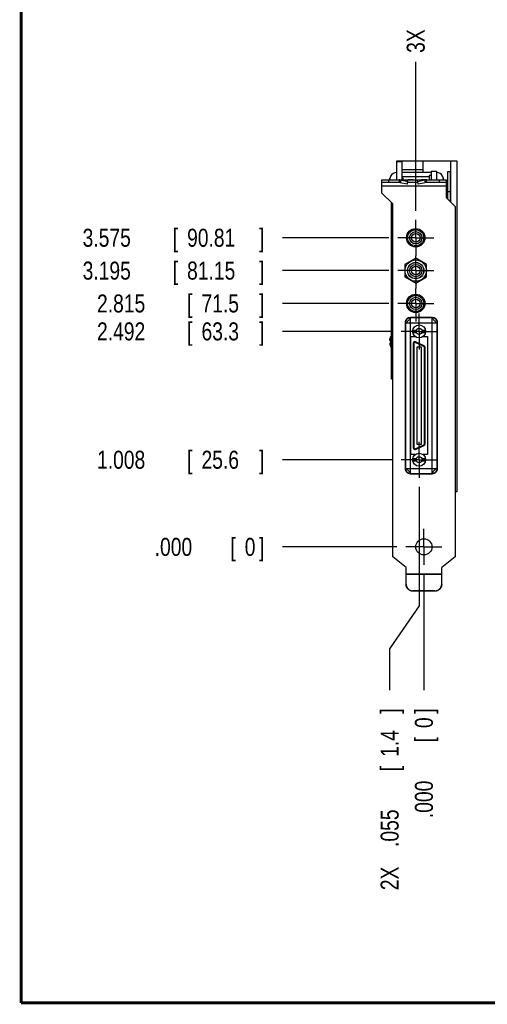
# Model space of a CAD drawing. Header units: inches. Extents: x 0.2 to 16.8, y 0.1 to 10.8.
# Tile 1 of 19: x 0.2 to 3.5, y 0.2 to 7.1. Entities that reach past the tile are written whole.
import ezdxf

# ---------------------------------------------------------------- set-up
doc = ezdxf.new("R2010")
doc.units = ezdxf.units.IN
doc.header["$LTSCALE"] = 0.935
doc.header["$MEASUREMENT"] = 0
doc.linetypes.add('CENTER', pattern=[0.6, 0.375, -0.075, 0.075, -0.075])
doc.layers.get('0').update_dxf_attribs({"linetype": 'CONTINUOUS'})
doc.layers.add('DEFAULT_1', color=7, linetype='CENTER')
doc.layers.add('DIMENSIONS', color=7, linetype='CONTINUOUS')
doc.styles.get("Standard").update_dxf_attribs({"font": 'txt', "width": 0.8})
doc.dimstyles.new('DIMSTYLE_2', dxfattribs={"dimtxt": 0.125, "dimasz": 0.18, "dimexe": 0.18, "dimexo": 0.0625, "dimgap": 0.09, "dimtad": 0, "dimtih": 1, "dimtoh": 1, "dimdec": 3, "dimlfac": 1.666667, "dimzin": 4, "dimdsep": 46, "dimtxsty": 'STANDARD', "dimblk": '_FILLED', "dimblk1": '_FILLED', "dimblk2": '_FILLED', "dimcen": 0.09, "dimadec": 0, "dimazin": 0, "dimtp": 0.01, "dimtm": 0.01, "dimtfac": 1, "dimtdec": 3, "dimtofl": 0, "dimtmove": 0, "dimatfit": 3, "dimldrblk": '_FILLED', "dimfxl": 1, "dimtolj": 1, "dimtzin": 4, "dimarcsym": 0})

# ---------------------------------------------------------------- blocks, each defined once
blk = doc.blocks.new('*D8')
at = {"layer": 'DIMENSIONS', "color": 2, "linetype": 'CONTINUOUS'}
blk.add_line((2.8245, 4.0272), (2.0642, 4.0272), dxfattribs=at)
at = {"layer": 'DIMENSIONS', "color": 2, "linetype": 'CONTINUOUS', "width": 0.8}
for s, p in [('[', (1.4017, 3.9647)), (']', (1.9017, 3.9647)), ('1.008', (0.7767, 3.9647)), ('25.6', (1.5017, 3.9647))]:
    blk.add_text(s, height=0.125, dxfattribs=at).set_placement(p)
blk = doc.blocks.new('_FILLED')
at = {"color": 0, "linetype": 'BYBLOCK'}
blk.add_solid([(0, 0), (-1, 0.174), (-1, -0.174)], dxfattribs=at)
blk = doc.blocks.new('*D9')
at = {"layer": 'DIMENSIONS', "color": 2, "linetype": 'CONTINUOUS'}
blk.add_line((2.8245, 4.9178), (2.0642, 4.9178), dxfattribs=at)
at = {"layer": 'DIMENSIONS', "color": 2, "linetype": 'CONTINUOUS', "width": 0.8}
for s, p in [('[', (1.4017, 4.8553)), (']', (1.9017, 4.8553)), ('2.492', (0.7767, 4.8553)), ('63.3', (1.5017, 4.8553))]:
    blk.add_text(s, height=0.125, dxfattribs=at).set_placement(p)
blk = doc.blocks.new('*D10')
at = {"layer": 'DIMENSIONS', "color": 2, "linetype": 'CONTINUOUS'}
blk.add_line((2.8009, 5.1115), (2.0642, 5.1115), dxfattribs=at)
at = {"layer": 'DIMENSIONS', "color": 2, "linetype": 'CONTINUOUS', "width": 0.8}
for s, p in [('2.815', (0.7767, 5.049)), ('[', (1.4017, 5.049)), ('71.5', (1.5017, 5.049)), (']', (1.9017, 5.049))]:
    blk.add_text(s, height=0.125, dxfattribs=at).set_placement(p)
blk = doc.blocks.new('*D11')
at = {"layer": 'DIMENSIONS', "color": 2, "linetype": 'CONTINUOUS'}
blk.add_line((2.8009, 5.3395), (2.0642, 5.3395), dxfattribs=at)
at = {"layer": 'DIMENSIONS', "color": 2, "linetype": 'CONTINUOUS', "width": 0.8}
for s, p in [('3.195', (0.6767, 5.277)), ('[', (1.3017, 5.277)), ('81.15', (1.4017, 5.277)), (']', (1.9017, 5.277))]:
    blk.add_text(s, height=0.125, dxfattribs=at).set_placement(p)
blk = doc.blocks.new('*D12')
at = {"layer": 'DIMENSIONS', "color": 2, "linetype": 'CONTINUOUS'}
blk.add_line((2.8009, 5.5675), (2.0642, 5.5675), dxfattribs=at)
at = {"layer": 'DIMENSIONS', "color": 2, "linetype": 'CONTINUOUS', "width": 0.8}
for s, p in [('3.575', (0.6767, 5.505)), ('[', (1.3017, 5.505)), ('90.81', (1.4017, 5.505)), (']', (1.9017, 5.505))]:
    blk.add_text(s, height=0.125, dxfattribs=at).set_placement(p)
blk = doc.blocks.new('*D13')
at = {"layer": 'DIMENSIONS', "color": 2, "linetype": 'CONTINUOUS'}
blk.add_line((2.8576, 3.4225), (2.0642, 3.4225), dxfattribs=at)
at = {"layer": 'DIMENSIONS', "color": 2, "linetype": 'CONTINUOUS', "width": 0.8}
for s, p in [('.000', (1.1767, 3.36)), ('[', (1.7017, 3.36)), ('0', (1.8017, 3.36)), (']', (1.9017, 3.36))]:
    blk.add_text(s, height=0.125, dxfattribs=at).set_placement(p)
blk = doc.blocks.new('*D14')
at = {"layer": 'DIMENSIONS', "color": 2, "linetype": 'CONTINUOUS'}
for p, q in [((3.012, 3.8397), (3.012, 3.0129)), ((3.012, 3.0129), (2.8072, 2.7143)), ((2.8072, 2.7143), (2.8072, 2.4278))]:
    blk.add_line(p, q, dxfattribs=at)
at = {"layer": 'DIMENSIONS', "color": 2, "linetype": 'CONTINUOUS', "width": 0.8}
for s, p in [(']', (2.8697, 2.2653)), ('1.4', (2.8697, 1.9653)), ('[', (2.8697, 1.8653)), ('.055', (2.8697, 1.3403)), ('2X ', (2.8697, 1.0403))]:
    blk.add_text(s, height=0.125, rotation=90, dxfattribs=at).set_placement(p)
blk = doc.blocks.new('*D15')
at = {"layer": 'DIMENSIONS', "color": 2, "linetype": 'CONTINUOUS'}
blk.add_line((2.9885, 5.7551), (2.9885, 6.7878), dxfattribs=at)
at = {"layer": 'DIMENSIONS', "color": 2, "linetype": 'CONTINUOUS', "width": 0.8}
for s, p in [(']', (3.051, 8.0753)), ('2.4', (3.051, 7.7753)), ('[', (3.051, 7.6753)), ('.094', (3.051, 7.1503)), ('3X ', (3.051, 6.8503))]:
    blk.add_text(s, height=0.125, rotation=90, dxfattribs=at).set_placement(p)
blk = doc.blocks.new('*D16')
at = {"layer": 'DIMENSIONS', "color": 2, "linetype": 'CONTINUOUS'}
blk.add_line((3.0451, 3.2349), (3.0451, 2.4278), dxfattribs=at)
at = {"layer": 'DIMENSIONS', "color": 2, "linetype": 'CONTINUOUS', "width": 0.8}
for s, p in [(']', (3.1076, 2.2653)), ('0', (3.1076, 2.1653)), ('[', (3.1076, 2.0653)), ('.000', (3.1076, 1.5403))]:
    blk.add_text(s, height=0.125, rotation=90, dxfattribs=at).set_placement(p)

msp = doc.modelspace()

# ---------------------------------------------------------------- linework, layer by layer
at = {"color": 7, "linetype": 'CONTINUOUS'}
for p, q in [((2.85672, 5.9683), (2.85672, 6.1003)), ((2.85672, 6.1003), (3.27312, 6.1003)), ((2.85672, 6.0967), (2.89392, 6.0967)), ((2.89392, 5.9683), (2.89392, 6.1003)), ((3.03732, 6.1003), (3.03732, 6.02307)), ((3.23112, 5.8147), (3.23112, 6.1003)), ((3.27312, 6.1003), (3.27312, 3.8053)), ((2.89392, 6.02307), (3.0947, 6.02307)), ((3.0947, 6.0295), (3.0947, 5.9683)), ((3.0947, 6.0295), (3.1325, 6.0295)), ((3.1325, 6.0295), (3.1325, 5.9683)), ((3.20899, 6.0247), (3.20899, 5.83682)), ((3.22699, 6.0247), (3.20899, 6.0247)), ((3.22699, 6.0247), (3.22699, 5.81882)), ((2.75172, 5.9683), (2.75172, 5.8795)), ((2.75172, 5.9683), (3.20172, 5.9683)), ((2.87456, 5.9503), (2.75172, 5.9503)), ((2.80886, 5.97053), (2.81401, 5.96988)), ((2.87456, 5.9683), (2.87456, 5.9503)), ((2.88532, 5.96697), (2.88128, 5.94958)), ((2.92911, 5.93858), (2.88128, 5.94958)), ((2.93314, 5.95597), (2.88532, 5.96697)), ((2.89392, 5.99238), (3.0827, 5.99238)), ((2.89392, 5.9836), (2.89992, 5.9836)), ((2.89392, 5.9698), (2.94612, 5.9698)), ((2.89992, 5.9836), (2.89992, 5.9698)), ((2.92911, 5.93858), (2.93314, 5.95597)), ((3.0036, 5.9503), (2.93183, 5.9503)), ((2.93314, 5.95597), (2.9344, 5.96697)), ((2.93555, 5.9692), (2.93555, 5.9683)), ((2.97095, 5.9692), (2.93555, 5.9692)), ((2.94612, 5.9698), (2.94612, 5.9692)), ((2.97095, 5.9692), (2.97095, 5.9683)), ((3.00229, 5.95597), (3.00103, 5.96697)), ((3.05011, 5.96697), (3.00229, 5.95597)), ((3.00632, 5.93858), (3.00229, 5.95597)), ((3.05415, 5.94958), (3.00632, 5.93858)), ((3.0293, 5.9683), (3.0293, 5.9692)), ((3.0647, 5.9692), (3.0293, 5.9692)), ((3.05011, 5.96697), (3.05415, 5.94958)), ((3.06087, 5.9683), (3.06087, 5.9503)), ((3.20172, 5.9503), (3.06087, 5.9503)), ((3.0647, 5.9683), (3.0647, 5.9692)), ((3.0827, 5.9992), (3.0827, 5.9683)), ((3.0947, 5.9992), (3.0827, 5.9992)), ((3.17521, 5.96988), (3.18036, 5.97053)), ((3.20172, 5.8441), (3.20172, 5.9683)), ((2.82852, 5.8027), (2.75172, 5.8795)), ((3.20899, 5.93619), (3.20172, 5.93619)), ((2.82128, 4.58628), (2.82128, 5.80993)), ((3.20172, 5.8441), (3.26172, 5.7841)), ((3.20899, 5.83721), (3.2086, 5.83721)), ((3.23112, 5.8489), (3.22699, 5.8489)), ((2.82852, 3.35296), (2.82852, 5.8027)), ((3.26172, 5.7841), (3.26172, 3.35296)), ((2.9885, 5.4261), (2.9135, 5.3828)), ((3.0635, 5.3828), (2.9885, 5.4261)), ((2.9135, 5.3828), (2.9135, 5.2962)), ((3.0635, 5.2962), (3.0635, 5.3828)), ((2.9135, 5.2962), (2.9885, 5.25289)), ((2.9885, 5.25289), (3.0635, 5.2962)), ((3.10392, 5.01438), (2.95092, 5.01438)), ((2.91626, 4.97972), (2.91626, 3.96512)), ((2.96767, 4.92536), (2.99245, 4.92536)), ((3.03161, 4.92536), (3.05638, 4.92536)), ((3.13857, 3.96512), (3.13857, 4.97972)), ((2.80886, 4.85453), (2.81401, 4.85388)), ((2.95452, 4.06255), (2.95452, 4.88215)), ((2.95452, 4.88215), (2.98453, 4.88215)), ((2.96786, 4.90916), (2.99287, 4.90916)), ((3.03118, 4.90916), (3.05619, 4.90916)), ((3.03952, 4.88215), (3.06972, 4.88215)), ((3.06972, 4.88215), (3.06972, 4.06255)), ((2.81401, 4.83752), (2.80886, 4.83687)), ((2.97069, 4.8351), (2.97069, 4.1099)), ((2.97541, 4.8351), (2.97541, 4.1099)), ((3.04455, 4.81398), (2.98549, 4.84152)), ((3.04654, 4.81826), (2.98749, 4.8458)), ((2.99549, 4.80911), (2.99549, 4.13588)), ((3.02856, 4.80911), (2.99549, 4.80911)), ((3.02856, 4.13588), (3.02856, 4.80911)), ((3.04864, 4.13744), (3.04864, 4.80756)), ((3.05336, 4.13744), (3.05336, 4.80756)), ((2.82852, 4.58628), (2.82128, 4.58628)), ((2.98549, 4.10348), (3.04455, 4.13101)), ((2.98749, 4.09919), (3.04654, 4.12673)), ((2.99549, 4.13588), (3.02856, 4.13588)), ((2.98415, 4.06255), (2.95452, 4.06255)), ((2.96767, 4.03481), (2.99245, 4.03481)), ((3.03161, 4.03481), (3.05638, 4.03481)), ((3.06972, 4.06255), (3.0399, 4.06255)), ((2.96786, 4.01861), (2.99287, 4.01861)), ((3.03118, 4.01861), (3.05619, 4.01861)), ((2.95092, 3.93047), (3.10392, 3.93047)), ((3.27312, 3.8053), (3.26172, 3.8053)), ((2.92152, 3.2803), (2.82852, 3.35296)), ((3.26172, 3.35296), (3.16872, 3.2803)), ((2.92152, 3.1631), (2.92152, 3.2803)), ((3.16872, 3.1631), (3.16872, 3.2803)), ((3.12072, 3.11685), (2.96952, 3.11685)), ((3.12072, 3.11528), (2.96952, 3.11528))]:
    msp.add_line(p, q, dxfattribs=at)
at = {"color": 9, "linetype": 'CONTINUOUS'}
for p, q in [((2.89392, 6.0403), (3.03732, 6.0403)), ((2.79972, 5.9683), (2.79972, 5.9503)), ((2.80969, 5.97042), (2.80969, 5.98182)), ((2.88532, 5.96697), (2.9344, 5.96697)), ((3.05011, 5.96697), (3.00103, 5.96697)), ((3.15372, 5.9503), (3.15372, 5.9683)), ((3.17953, 5.98182), (3.17953, 5.97042)), ((3.20172, 5.9263), (2.75172, 5.9263)), ((3.22699, 5.8867), (3.20899, 5.8867)), ((2.95092, 5.01347), (2.95092, 5.01438)), ((2.95273, 3.93216), (2.95273, 5.01268)), ((3.1021, 5.01268), (2.95273, 5.01268)), ((3.1021, 3.93216), (3.1021, 5.01268)), ((3.10392, 5.01347), (3.10392, 5.01438)), ((2.91716, 4.97972), (2.91626, 4.97972)), ((2.91795, 4.97791), (2.91795, 3.96693)), ((2.91795, 4.97791), (3.13688, 4.97791)), ((3.13688, 3.96693), (3.13688, 4.97791)), ((3.13767, 4.97972), (3.13857, 4.97972)), ((2.80969, 4.85442), (2.80969, 4.86582)), ((2.80969, 4.83697), (2.80969, 4.82558)), ((2.97541, 4.8351), (2.97069, 4.8351)), ((2.98549, 4.84152), (2.98749, 4.8458)), ((3.04455, 4.81398), (3.04654, 4.81826)), ((3.04864, 4.80756), (3.05336, 4.80756)), ((2.97541, 4.1099), (2.97069, 4.1099)), ((2.98549, 4.10348), (2.98749, 4.09919)), ((3.04455, 4.13101), (3.04654, 4.12673)), ((3.04864, 4.13744), (3.05336, 4.13744)), ((2.91716, 3.96512), (2.91626, 3.96512)), ((2.91795, 3.96693), (3.13688, 3.96693)), ((3.13767, 3.96512), (3.13857, 3.96512)), ((2.95092, 3.93137), (2.95092, 3.93047)), ((2.95273, 3.93216), (3.1021, 3.93216)), ((3.10392, 3.93137), (3.10392, 3.93047)), ((2.92152, 3.2359), (3.16872, 3.2359)), ((2.92152, 3.23407), (3.16872, 3.23407)), ((2.96952, 3.11685), (2.96952, 3.11528)), ((3.12072, 3.11685), (3.12072, 3.11528))]:
    msp.add_line(p, q, dxfattribs=at)
at = {"color": 7, "linetype": 'CONTINUOUS', "const_width": 0.02}
for points in [[(0.25, 10.75859), (0.25, 0.25859)], [(0.25, 0.25859), (16.75, 0.25859)]]:
    msp.add_lwpolyline(points, dxfattribs=at)
at = {"color": 7, "linetype": 'CONTINUOUS'}
for centre, radius in [((2.98872, 5.5675), 0.0639), ((2.9885, 5.5675), 0.0558), ((2.9885, 5.5675), 0.0429), ((2.9885, 5.5675), 0.03), ((2.9885, 5.3395), 0.0744), ((2.9885, 5.3395), 0.057), ((2.9885, 5.3395), 0.0558), ((2.9885, 5.3395), 0.0429), ((2.9885, 5.3395), 0.03), ((2.98872, 5.1115), 0.0639), ((2.9885, 5.1115), 0.0558), ((2.9885, 5.1115), 0.0429), ((2.9885, 5.1115), 0.03), ((3.01203, 4.91777), 0.045), ((3.01203, 4.91777), 0.021), ((3.01203, 4.02722), 0.045), ((3.01203, 4.02722), 0.021), ((3.04512, 3.4225), 0.0561)]:
    msp.add_circle(centre, radius, dxfattribs=at)
for centre, radius, start, end in [((2.85672, 5.97241), 0.04835, 90, 152.045035), ((3.1325, 5.97241), 0.04835, 27.954965, 90), ((2.95092, 4.97972), 0.03465, 90, 180), ((3.10392, 4.97972), 0.03465, 0, 90), ((2.85672, 4.85641), 0.04835, 137.132101, 152.045035), ((2.85672, 4.83499), 0.04835, 207.954965, 222.867899), ((2.9825, 4.8351), 0.01181, 65, 180), ((2.9825, 4.8351), 0.00709, 65, 180), ((3.04155, 4.80756), 0.00709, 0, 65), ((3.04155, 4.80756), 0.01181, 0, 65), ((2.9825, 4.1099), 0.01181, 180, 295), ((2.9825, 4.1099), 0.00709, 180, 295), ((3.04155, 4.13744), 0.00709, 295, 360), ((3.04155, 4.13744), 0.01181, 295, 360), ((2.95092, 3.96512), 0.03465, 180, 270), ((3.10392, 3.96512), 0.03465, 270, 360)]:
    msp.add_arc(centre, radius, start, end, dxfattribs=at)
for points, knots in [([(2.80886, 5.97752), (2.80884, 5.97733), (2.8088, 5.97696), (2.80874, 5.97641), (2.80869, 5.97586), (2.80864, 5.97531), (2.8086, 5.97476), (2.80856, 5.97421), (2.80853, 5.97366), (2.80851, 5.97329), (2.8085, 5.97311)], [0, 0, 0, 0, 0.1268143, 0.2525632, 0.3775432, 0.5020457, 0.6263492, 0.7506528, 0.8751428, 1, 1, 1, 1]), ([(2.8085, 5.97311), (2.80851, 5.973), (2.80853, 5.97279), (2.80856, 5.97246), (2.8086, 5.97214), (2.80864, 5.97182), (2.80869, 5.9715), (2.80874, 5.97118), (2.8088, 5.97085), (2.80884, 5.97064), (2.80886, 5.97053)], [0, 0, 0, 0, 0.123846, 0.2475871, 0.3714153, 0.4955299, 0.6201436, 0.7455511, 0.8720634, 1, 1, 1, 1]), ([(2.80969, 5.98182), (2.80962, 5.98149), (2.80948, 5.98085), (2.8093, 5.97993), (2.80914, 5.97908), (2.80899, 5.97828), (2.8089, 5.97777), (2.80886, 5.97752)], [0, 0, 0, 0, 0.2307142, 0.4439327, 0.6417951, 0.8264373, 1, 1, 1, 1]), ([(2.81401, 5.99405), (2.81379, 5.99362), (2.81336, 5.99274), (2.81275, 5.9914), (2.81219, 5.99003), (2.81166, 5.98866), (2.8112, 5.98733), (2.81079, 5.98607), (2.81045, 5.98489), (2.81015, 5.9838), (2.8099, 5.98278), (2.80976, 5.98213), (2.80969, 5.98182)], [0, 0, 0, 0, 0.1114941, 0.2255207, 0.3400401, 0.4530352, 0.5623466, 0.665226, 0.7594914, 0.8458192, 0.9255437, 1, 1, 1, 1]), ([(2.81401, 5.99405), (2.81401, 5.99414), (2.81401, 5.99429), (2.81401, 5.99451), (2.81401, 5.99469), (2.81401, 5.99483), (2.81401, 5.99495), (2.81401, 5.99501), (2.81401, 5.99507), (2.81401, 5.99507)], [0, 0, 0, 0, 0.2490421, 0.4630213, 0.6416821, 0.7848598, 0.8923662, 0.9641128, 1, 1, 1, 1]), ([(2.81401, 5.96988), (2.81401, 5.96954), (2.81401, 5.96901), (2.81401, 5.96849), (2.81401, 5.9683)], [0, 0, 0, 0, 0.6365664, 1, 1, 1, 1]), ([(2.88532, 5.96697), (2.88488, 5.96708), (2.884, 5.96729), (2.88266, 5.96755), (2.88132, 5.96778), (2.87998, 5.96797), (2.87863, 5.96812), (2.87727, 5.96822), (2.87592, 5.96828), (2.87501, 5.9683), (2.87456, 5.9683)], [0, 0, 0, 0, 0.1251469, 0.2502542, 0.3752795, 0.500284, 0.6252525, 0.7501701, 0.8750994, 1, 1, 1, 1]), ([(2.88128, 5.94958), (2.88097, 5.94965), (2.88034, 5.94978), (2.87938, 5.94994), (2.87842, 5.95007), (2.87746, 5.95017), (2.87649, 5.95024), (2.87553, 5.95029), (2.87488, 5.9503), (2.87456, 5.9503)], [0, 0, 0, 0, 0.1427313, 0.2855318, 0.4283593, 0.5712481, 0.7141403, 0.857071, 1, 1, 1, 1]), ([(2.9344, 5.96697), (2.93428, 5.96709), (2.93405, 5.96732), (2.93368, 5.96762), (2.9333, 5.96787), (2.93291, 5.96806), (2.93251, 5.9682), (2.93212, 5.96828), (2.93185, 5.9683), (2.93172, 5.9683)], [0, 0, 0, 0, 0.1634446, 0.3179887, 0.4646446, 0.6046686, 0.7394577, 0.8706531, 1, 1, 1, 1]), ([(3.00103, 5.96697), (3.00115, 5.96709), (3.00138, 5.96732), (3.00175, 5.96762), (3.00213, 5.96787), (3.00252, 5.96806), (3.00292, 5.9682), (3.00332, 5.96828), (3.00358, 5.9683), (3.00372, 5.9683)], [0, 0, 0, 0, 0.1634446, 0.3179887, 0.4646446, 0.6046686, 0.7394577, 0.8706531, 1, 1, 1, 1]), ([(3.06087, 5.9683), (3.06042, 5.9683), (3.05952, 5.96828), (3.05816, 5.96822), (3.0568, 5.96812), (3.05545, 5.96797), (3.05411, 5.96778), (3.05277, 5.96755), (3.05143, 5.96729), (3.05055, 5.96708), (3.05011, 5.96697)], [0, 0, 0, 0, 0.1249006, 0.2498299, 0.3747475, 0.499716, 0.6247205, 0.7497458, 0.8748531, 1, 1, 1, 1]), ([(3.06087, 5.9503), (3.06055, 5.9503), (3.0599, 5.95029), (3.05894, 5.95024), (3.05797, 5.95017), (3.05701, 5.95007), (3.05605, 5.94994), (3.05509, 5.94978), (3.05446, 5.94965), (3.05415, 5.94958)], [0, 0, 0, 0, 0.142929, 0.2858597, 0.4287519, 0.5716407, 0.7144682, 0.8572687, 1, 1, 1, 1]), ([(3.17521, 5.99405), (3.17521, 5.99414), (3.17521, 5.99429), (3.17521, 5.99451), (3.17521, 5.99469), (3.17521, 5.99483), (3.17521, 5.99495), (3.17521, 5.99501), (3.17521, 5.99507), (3.17521, 5.99507)], [0, 0, 0, 0, 0.2490421, 0.4630213, 0.6416821, 0.7848598, 0.8923662, 0.9641128, 1, 1, 1, 1]), ([(3.17953, 5.98182), (3.17946, 5.98213), (3.17932, 5.98277), (3.17907, 5.98376), (3.17879, 5.98483), (3.17845, 5.98598), (3.17806, 5.98723), (3.1776, 5.98855), (3.17707, 5.98993), (3.17649, 5.99133), (3.17587, 5.99271), (3.17543, 5.99361), (3.17521, 5.99405)], [0, 0, 0, 0, 0.0736319, 0.1516469, 0.2357449, 0.3276268, 0.4285064, 0.5371927, 0.6515605, 0.7687878, 0.885925, 1, 1, 1, 1]), ([(3.17521, 5.9683), (3.17521, 5.96849), (3.17521, 5.96901), (3.17521, 5.96954), (3.17521, 5.96988)], [0, 0, 0, 0, 0.3634336, 1, 1, 1, 1]), ([(3.18036, 5.97752), (3.18031, 5.97777), (3.18022, 5.97829), (3.18008, 5.97909), (3.17992, 5.97994), (3.17973, 5.98086), (3.1796, 5.98149), (3.17953, 5.98182)], [0, 0, 0, 0, 0.1743847, 0.3595031, 0.5574304, 0.7702379, 1, 1, 1, 1]), ([(3.18072, 5.97311), (3.18071, 5.97329), (3.18069, 5.97366), (3.18066, 5.97421), (3.18062, 5.97476), (3.18057, 5.97531), (3.18053, 5.97586), (3.18047, 5.97641), (3.18042, 5.97696), (3.18038, 5.97733), (3.18036, 5.97752)], [0, 0, 0, 0, 0.1248603, 0.2493525, 0.3736574, 0.4979619, 0.6224644, 0.747443, 0.8731893, 1, 1, 1, 1]), ([(3.18036, 5.97053), (3.18038, 5.97064), (3.18042, 5.97085), (3.18047, 5.97118), (3.18053, 5.9715), (3.18057, 5.97182), (3.18062, 5.97214), (3.18066, 5.97246), (3.18069, 5.97279), (3.18071, 5.973), (3.18072, 5.97311)], [0, 0, 0, 0, 0.1279403, 0.2544551, 0.3798639, 0.5044777, 0.6285914, 0.7524182, 0.8761571, 1, 1, 1, 1]), ([(2.80886, 4.86152), (2.80884, 4.86133), (2.8088, 4.86096), (2.80874, 4.86041), (2.80869, 4.85986), (2.80864, 4.85931), (2.8086, 4.85876), (2.80856, 4.85821), (2.80853, 4.85766), (2.80851, 4.85729), (2.8085, 4.85711)], [0, 0, 0, 0, 0.1268143, 0.2525632, 0.3775432, 0.5020457, 0.6263492, 0.7506528, 0.8751428, 1, 1, 1, 1]), ([(2.8085, 4.85711), (2.80851, 4.857), (2.80853, 4.85679), (2.80856, 4.85646), (2.8086, 4.85614), (2.80864, 4.85582), (2.80869, 4.8555), (2.80874, 4.85518), (2.8088, 4.85485), (2.80884, 4.85464), (2.80886, 4.85453)], [0, 0, 0, 0, 0.123846, 0.2475871, 0.3714153, 0.4955299, 0.6201436, 0.7455511, 0.8720634, 1, 1, 1, 1]), ([(2.80969, 4.86582), (2.80962, 4.86549), (2.80948, 4.86485), (2.8093, 4.86393), (2.80914, 4.86308), (2.80899, 4.86228), (2.8089, 4.86177), (2.80886, 4.86152)], [0, 0, 0, 0, 0.2307142, 0.4439327, 0.6417951, 0.8264373, 1, 1, 1, 1]), ([(2.81401, 4.87805), (2.81379, 4.87762), (2.81336, 4.87674), (2.81275, 4.8754), (2.81219, 4.87403), (2.81166, 4.87266), (2.8112, 4.87133), (2.81079, 4.87007), (2.81045, 4.86889), (2.81015, 4.8678), (2.8099, 4.86678), (2.80976, 4.86613), (2.80969, 4.86582)], [0, 0, 0, 0, 0.1114941, 0.2255207, 0.3400401, 0.4530352, 0.5623466, 0.665226, 0.7594914, 0.8458192, 0.9255437, 1, 1, 1, 1]), ([(2.81401, 4.87805), (2.81401, 4.87814), (2.81401, 4.87829), (2.81401, 4.87851), (2.81401, 4.87869), (2.81401, 4.87883), (2.81401, 4.87895), (2.81401, 4.87901), (2.81401, 4.87907), (2.81401, 4.87907)], [0, 0, 0, 0, 0.2490421, 0.4630213, 0.6416821, 0.7848598, 0.8923662, 0.9641128, 1, 1, 1, 1]), ([(2.81401, 4.85388), (2.81401, 4.85354), (2.81401, 4.85287), (2.81401, 4.85186), (2.81401, 4.85084), (2.81401, 4.84982), (2.81401, 4.84879), (2.81401, 4.84776), (2.81401, 4.84673), (2.81401, 4.84604), (2.81401, 4.8457)], [0, 0, 0, 0, 0.1228926, 0.2466261, 0.3710818, 0.4961404, 0.621682, 0.7475863, 0.8737326, 1, 1, 1, 1]), ([(2.80886, 4.83687), (2.80884, 4.83676), (2.8088, 4.83654), (2.80874, 4.83622), (2.80869, 4.83589), (2.80864, 4.83557), (2.8086, 4.83525), (2.80856, 4.83493), (2.80853, 4.83461), (2.80851, 4.83439), (2.8085, 4.83429)], [0, 0, 0, 0, 0.1279403, 0.2544552, 0.3798641, 0.5044778, 0.6285915, 0.7524183, 0.8761571, 1, 1, 1, 1]), ([(2.8085, 4.83429), (2.80851, 4.8341), (2.80853, 4.83374), (2.80856, 4.83319), (2.8086, 4.83264), (2.80864, 4.83209), (2.80869, 4.83154), (2.80874, 4.83099), (2.8088, 4.83043), (2.80884, 4.83006), (2.80886, 4.82988)], [0, 0, 0, 0, 0.1248599, 0.2493519, 0.3736568, 0.4979611, 0.6224635, 0.7474423, 0.8731889, 1, 1, 1, 1]), ([(2.80886, 4.82988), (2.8089, 4.82963), (2.80899, 4.82911), (2.80914, 4.82831), (2.8093, 4.82745), (2.80948, 4.82654), (2.80962, 4.82591), (2.80969, 4.82558)], [0, 0, 0, 0, 0.1743847, 0.3595031, 0.5574304, 0.7702379, 1, 1, 1, 1]), ([(2.80969, 4.82558), (2.80976, 4.82527), (2.8099, 4.82463), (2.81015, 4.82363), (2.81043, 4.82257), (2.81077, 4.82141), (2.81116, 4.82017), (2.81162, 4.81884), (2.81215, 4.81746), (2.81273, 4.81606), (2.81335, 4.81469), (2.81379, 4.81378), (2.81401, 4.81334)], [0, 0, 0, 0, 0.0736319, 0.1516469, 0.2357449, 0.3276268, 0.4285064, 0.5371927, 0.6515605, 0.7687878, 0.885925, 1, 1, 1, 1]), ([(2.81401, 4.8457), (2.81401, 4.84535), (2.81401, 4.84466), (2.81401, 4.84363), (2.81401, 4.8426), (2.81401, 4.84158), (2.81401, 4.84055), (2.81401, 4.83954), (2.81401, 4.83853), (2.81401, 4.83785), (2.81401, 4.83752)], [0, 0, 0, 0, 0.1262674, 0.2524137, 0.378318, 0.5038596, 0.6289182, 0.7533739, 0.8771074, 1, 1, 1, 1]), ([(2.81401, 4.81334), (2.81401, 4.81326), (2.81401, 4.8131), (2.81401, 4.81289), (2.81401, 4.8127), (2.81401, 4.81256), (2.81401, 4.81244), (2.81401, 4.81239), (2.81401, 4.81233), (2.81401, 4.81233)], [0, 0, 0, 0, 0.2490421, 0.4630213, 0.6416821, 0.7848598, 0.8923662, 0.9641128, 1, 1, 1, 1]), ([(2.92152, 3.16466), (2.92152, 3.16416), (2.92153, 3.16316), (2.9216, 3.16166), (2.92172, 3.16016), (2.92189, 3.15867), (2.9221, 3.15718), (2.92236, 3.1557), (2.92266, 3.15423), (2.92302, 3.15277), (2.92341, 3.15132), (2.92386, 3.14989), (2.92435, 3.14846), (2.92488, 3.14706), (2.92546, 3.14567), (2.92608, 3.1443), (2.92674, 3.14295), (2.92745, 3.14162), (2.92819, 3.14032), (2.92898, 3.13904), (2.92981, 3.13778), (2.93068, 3.13655), (2.93158, 3.13535), (2.93252, 3.13418), (2.9335, 3.13304), (2.93452, 3.13193), (2.93557, 3.13085), (2.93665, 3.1298), (2.93777, 3.12879), (2.93891, 3.12781), (2.94009, 3.12688), (2.9413, 3.12597), (2.94253, 3.12511), (2.94379, 3.12428), (2.94508, 3.1235), (2.94639, 3.12276), (2.94772, 3.12205), (2.94907, 3.12139), (2.95045, 3.12077), (2.95184, 3.1202), (2.95325, 3.11967), (2.95468, 3.11918), (2.95612, 3.11874), (2.95758, 3.11834), (2.95904, 3.11799), (2.96052, 3.11769), (2.96201, 3.11743), (2.9635, 3.11722), (2.965, 3.11705), (2.9665, 3.11693), (2.96801, 3.11686), (2.96901, 3.11685), (2.96952, 3.11685)], [0, 0, 0, 0, 0.0199607, 0.0399253, 0.0598848, 0.0798483, 0.0998137, 0.1197744, 0.1397413, 0.1597082, 0.1796725, 0.1996437, 0.2196133, 0.2395829, 0.259559, 0.279532, 0.2995083, 0.3194897, 0.3394674, 0.359451, 0.3794377, 0.3994214, 0.4194129, 0.4394052, 0.4593965, 0.4793955, 0.4993931, 0.5193931, 0.5393993, 0.5594025, 0.5794115, 0.5994242, 0.6194338, 0.6394508, 0.659469, 0.6794855, 0.6995097, 0.7195328, 0.7395562, 0.7595862, 0.779613, 0.7996428, 0.8196772, 0.8397071, 0.8597419, 0.8797788, 0.8998113, 0.9198499, 0.9398877, 0.9599226, 0.9799631, 1, 1, 1, 1]), ([(2.96952, 3.11528), (2.96901, 3.11528), (2.96801, 3.11529), (2.9665, 3.11536), (2.965, 3.11548), (2.9635, 3.11565), (2.96201, 3.11586), (2.96052, 3.11612), (2.95904, 3.11642), (2.95758, 3.11677), (2.95612, 3.11717), (2.95468, 3.11761), (2.95325, 3.1181), (2.95184, 3.11863), (2.95045, 3.1192), (2.94907, 3.11982), (2.94772, 3.12048), (2.94639, 3.12119), (2.94508, 3.12193), (2.94379, 3.12272), (2.94253, 3.12354), (2.9413, 3.1244), (2.94009, 3.12531), (2.93891, 3.12625), (2.93777, 3.12722), (2.93665, 3.12823), (2.93557, 3.12928), (2.93452, 3.13036), (2.9335, 3.13147), (2.93252, 3.13261), (2.93158, 3.13378), (2.93068, 3.13498), (2.92981, 3.13621), (2.92898, 3.13747), (2.92819, 3.13875), (2.92745, 3.14006), (2.92674, 3.14138), (2.92608, 3.14273), (2.92546, 3.1441), (2.92488, 3.14549), (2.92435, 3.1469), (2.92386, 3.14832), (2.92341, 3.14975), (2.92302, 3.1512), (2.92266, 3.15266), (2.92236, 3.15413), (2.9221, 3.15561), (2.92189, 3.1571), (2.92172, 3.1586), (2.9216, 3.16009), (2.92153, 3.16159), (2.92152, 3.1626), (2.92152, 3.1631)], [0, 0, 0, 0, 0.0200369, 0.0400774, 0.0601123, 0.0801501, 0.1001887, 0.1202212, 0.1402581, 0.1602929, 0.1803228, 0.2003572, 0.220387, 0.2404138, 0.2604438, 0.2804672, 0.3004903, 0.3205145, 0.340531, 0.3605492, 0.3805662, 0.4005758, 0.4205885, 0.4405975, 0.4606007, 0.4806069, 0.5006069, 0.5206045, 0.5406035, 0.5605948, 0.5805871, 0.6005786, 0.6205623, 0.640549, 0.6605326, 0.6805103, 0.7004917, 0.720468, 0.740441, 0.7604171, 0.7803867, 0.8003563, 0.8203275, 0.8402918, 0.8602587, 0.8802256, 0.9001863, 0.9201517, 0.9401152, 0.9600747, 0.9800393, 1, 1, 1, 1]), ([(3.16872, 3.1631), (3.16872, 3.1626), (3.1687, 3.16159), (3.16863, 3.16009), (3.16851, 3.1586), (3.16834, 3.1571), (3.16813, 3.15561), (3.16787, 3.15413), (3.16757, 3.15266), (3.16721, 3.1512), (3.16682, 3.14975), (3.16637, 3.14832), (3.16589, 3.1469), (3.16535, 3.14549), (3.16477, 3.1441), (3.16415, 3.14273), (3.16349, 3.14138), (3.16278, 3.14006), (3.16204, 3.13875), (3.16125, 3.13747), (3.16042, 3.13621), (3.15955, 3.13498), (3.15865, 3.13378), (3.15771, 3.13261), (3.15673, 3.13147), (3.15571, 3.13036), (3.15466, 3.12928), (3.15358, 3.12823), (3.15246, 3.12722), (3.15132, 3.12625), (3.15014, 3.12531), (3.14893, 3.1244), (3.1477, 3.12354), (3.14644, 3.12272), (3.14515, 3.12193), (3.14384, 3.12119), (3.14251, 3.12048), (3.14116, 3.11982), (3.13978, 3.1192), (3.13839, 3.11863), (3.13698, 3.1181), (3.13555, 3.11761), (3.13411, 3.11717), (3.13265, 3.11677), (3.13119, 3.11642), (3.12971, 3.11612), (3.12823, 3.11586), (3.12673, 3.11565), (3.12523, 3.11548), (3.12373, 3.11536), (3.12222, 3.11529), (3.12122, 3.11528), (3.12072, 3.11528)], [0, 0, 0, 0, 0.0199607, 0.0399253, 0.0598848, 0.0798483, 0.0998137, 0.1197744, 0.1397413, 0.1597082, 0.1796725, 0.1996437, 0.2196133, 0.2395829, 0.259559, 0.279532, 0.2995083, 0.3194897, 0.3394674, 0.359451, 0.3794377, 0.3994214, 0.4194129, 0.4394052, 0.4593965, 0.4793955, 0.4993931, 0.5193931, 0.5393993, 0.5594025, 0.5794115, 0.5994242, 0.6194338, 0.6394508, 0.659469, 0.6794855, 0.6995097, 0.7195328, 0.7395562, 0.7595862, 0.779613, 0.7996428, 0.8196772, 0.8397071, 0.8597419, 0.8797788, 0.8998113, 0.9198499, 0.9398877, 0.9599226, 0.9799631, 1, 1, 1, 1]), ([(3.12072, 3.11685), (3.12122, 3.11685), (3.12222, 3.11686), (3.12373, 3.11693), (3.12523, 3.11705), (3.12673, 3.11722), (3.12823, 3.11743), (3.12971, 3.11769), (3.13119, 3.11799), (3.13265, 3.11834), (3.13411, 3.11874), (3.13555, 3.11918), (3.13698, 3.11967), (3.13839, 3.1202), (3.13978, 3.12077), (3.14116, 3.12139), (3.14251, 3.12205), (3.14384, 3.12276), (3.14515, 3.1235), (3.14644, 3.12428), (3.1477, 3.12511), (3.14893, 3.12597), (3.15014, 3.12688), (3.15132, 3.12781), (3.15246, 3.12879), (3.15358, 3.1298), (3.15466, 3.13085), (3.15571, 3.13193), (3.15673, 3.13304), (3.15771, 3.13418), (3.15865, 3.13535), (3.15955, 3.13655), (3.16042, 3.13778), (3.16125, 3.13904), (3.16204, 3.14032), (3.16278, 3.14162), (3.16349, 3.14295), (3.16415, 3.1443), (3.16477, 3.14567), (3.16535, 3.14706), (3.16589, 3.14846), (3.16637, 3.14989), (3.16682, 3.15132), (3.16721, 3.15277), (3.16757, 3.15423), (3.16787, 3.1557), (3.16813, 3.15718), (3.16834, 3.15867), (3.16851, 3.16016), (3.16863, 3.16164), (3.16867, 3.16262), (3.16869, 3.1631)], [0, 0, 0, 0, 0.0204632, 0.0409301, 0.0613913, 0.0818555, 0.1023205, 0.1227792, 0.1432424, 0.1637035, 0.1841596, 0.2046202, 0.2250762, 0.2455291, 0.2659853, 0.2864347, 0.3068839, 0.3273342, 0.3477766, 0.3682207, 0.3886636, 0.4090989, 0.4295374, 0.4499721, 0.470401, 0.4908328, 0.5112584, 0.5316815, 0.552106, 0.5725227, 0.5929404, 0.6133572, 0.6337661, 0.6541781, 0.6745868, 0.6949896, 0.7153962, 0.7357976, 0.7561955, 0.7765966, 0.7969911, 0.8173856, 0.8377818, 0.8581709, 0.8785626, 0.8989543, 0.9193397, 0.93973, 0.9601181, 0.9805024, 1, 1, 1, 1])]:
    msp.add_open_spline(points, degree=3, knots=knots, dxfattribs=at)
at = {"color": 9, "linetype": 'CONTINUOUS'}
for points, knots in [([(2.91716, 4.97972), (2.91716, 4.9801), (2.91718, 4.98087), (2.91723, 4.98201), (2.91733, 4.98315), (2.91747, 4.9843), (2.91764, 4.98543), (2.91786, 4.98657), (2.91811, 4.98769), (2.9184, 4.98881), (2.91873, 4.98991), (2.9191, 4.99101), (2.9195, 4.99209), (2.91994, 4.99315), (2.92042, 4.9942), (2.92093, 4.99524), (2.92148, 4.99625), (2.92207, 4.99725), (2.92268, 4.99823), (2.92333, 4.99918), (2.92401, 5.00011), (2.92472, 5.00102), (2.92547, 5.0019), (2.92624, 5.00276), (2.92704, 5.00359), (2.92787, 5.00439), (2.92873, 5.00516), (2.92961, 5.00591), (2.93052, 5.00662), (2.93145, 5.0073), (2.9324, 5.00795), (2.93338, 5.00857), (2.93438, 5.00915), (2.93539, 5.0097), (2.93643, 5.01021), (2.93748, 5.01069), (2.93854, 5.01113), (2.93962, 5.01153), (2.94072, 5.0119), (2.94182, 5.01223), (2.94294, 5.01252), (2.94406, 5.01278), (2.9452, 5.01299), (2.94634, 5.01317), (2.94748, 5.0133), (2.94862, 5.0134), (2.94977, 5.01346), (2.95053, 5.01347), (2.95092, 5.01347)], [0, 0, 0, 0, 0.021582, 0.0431904, 0.0648329, 0.0865131, 0.1082258, 0.129963, 0.1517164, 0.1734795, 0.195245, 0.2170061, 0.2387588, 0.2605096, 0.2822672, 0.304038, 0.3258205, 0.3476038, 0.3693803, 0.3911477, 0.412908, 0.4346637, 0.4564165, 0.4781674, 0.4999175, 0.521668, 0.5434199, 0.5651739, 0.5869307, 0.6086916, 0.6304585, 0.6522335, 0.6740147, 0.6957959, 0.7175707, 0.7393359, 0.7610959, 0.7828566, 0.8046219, 0.8263891, 0.8481534, 0.8699103, 0.8916544, 0.9133788, 0.9350762, 0.956742, 0.9783805, 1, 1, 1, 1]), ([(2.91795, 4.97791), (2.91907, 4.97806), (2.92195, 4.97924), (2.92631, 4.98266), (2.93201, 4.98711), (2.93783, 4.99278), (2.94354, 4.99859), (2.94791, 5.00438), (2.95149, 5.00862), (2.95266, 5.01157), (2.95273, 5.01268)], [0, 0, 0, 0, 0.0671667, 0.1819535, 0.3309377, 0.4994923, 0.6681296, 0.8173752, 0.9330263, 1, 1, 1, 1]), ([(2.95273, 5.01268), (2.95266, 5.01268), (2.95252, 5.01269), (2.95231, 5.0127), (2.95212, 5.01273), (2.95195, 5.01276), (2.95178, 5.0128), (2.95164, 5.01285), (2.9515, 5.0129), (2.95138, 5.01296), (2.95127, 5.01302), (2.95119, 5.01307), (2.95113, 5.01311), (2.9511, 5.01315), (2.95106, 5.01318), (2.95102, 5.01322), (2.95098, 5.01328), (2.95094, 5.01334), (2.95092, 5.0134), (2.95092, 5.01344), (2.95092, 5.01346), (2.95092, 5.01347)], [0, 0, 0, 0, 0.1022949, 0.1985634, 0.2889821, 0.3737121, 0.4529002, 0.5266801, 0.5951753, 0.6585029, 0.7167796, 0.7701304, 0.7950102, 0.8187165, 0.8412744, 0.862713, 0.9023563, 0.9380368, 0.9703028, 0.9854156, 1, 1, 1, 1]), ([(3.1021, 5.01268), (3.10218, 5.01268), (3.10232, 5.01269), (3.10252, 5.0127), (3.10271, 5.01273), (3.10288, 5.01276), (3.10305, 5.0128), (3.1032, 5.01285), (3.10333, 5.0129), (3.10345, 5.01296), (3.10356, 5.01302), (3.10364, 5.01307), (3.1037, 5.01312), (3.10373, 5.01315), (3.10377, 5.01318), (3.10381, 5.01322), (3.10385, 5.01328), (3.10389, 5.01334), (3.10391, 5.0134), (3.10391, 5.01344), (3.10392, 5.01346), (3.10392, 5.01347)], [0, 0, 0, 0, 0.1023407, 0.1986769, 0.2891739, 0.3739827, 0.4532412, 0.5270761, 0.5956054, 0.6589425, 0.7172027, 0.7705112, 0.795361, 0.8190324, 0.8415511, 0.8629475, 0.9025024, 0.9381014, 0.9703113, 0.9854126, 1, 1, 1, 1]), ([(3.1021, 5.01268), (3.10226, 5.01157), (3.10344, 5.00869), (3.10685, 5.00432), (3.1113, 4.99863), (3.11698, 4.9928), (3.12278, 4.98709), (3.12857, 4.98272), (3.13282, 4.97915), (3.13576, 4.97798), (3.13688, 4.97791)], [0, 0, 0, 0, 0.0671667, 0.1819535, 0.3309377, 0.4994923, 0.6681296, 0.8173752, 0.9330263, 1, 1, 1, 1]), ([(3.10392, 5.01347), (3.1043, 5.01347), (3.10506, 5.01346), (3.1062, 5.0134), (3.10735, 5.01331), (3.10849, 5.01317), (3.10963, 5.01299), (3.11076, 5.01278), (3.11188, 5.01253), (3.113, 5.01223), (3.11411, 5.0119), (3.1152, 5.01154), (3.11628, 5.01113), (3.11735, 5.01069), (3.1184, 5.01022), (3.11943, 5.0097), (3.12045, 5.00915), (3.12145, 5.00857), (3.12242, 5.00795), (3.12338, 5.00731), (3.12431, 5.00662), (3.12521, 5.00591), (3.1261, 5.00517), (3.12695, 5.0044), (3.12778, 5.0036), (3.12858, 5.00277), (3.12936, 5.00191), (3.1301, 5.00103), (3.13081, 5.00012), (3.13149, 4.99919), (3.13214, 4.99824), (3.13276, 4.99726), (3.13334, 4.99626), (3.13389, 4.99525), (3.13441, 4.99421), (3.13488, 4.99316), (3.13532, 4.99209), (3.13573, 4.99101), (3.1361, 4.98992), (3.13643, 4.98881), (3.13672, 4.9877), (3.13697, 4.98657), (3.13719, 4.98544), (3.13736, 4.9843), (3.1375, 4.98316), (3.1376, 4.98201), (3.13765, 4.98087), (3.13767, 4.9801), (3.13767, 4.97972)], [0, 0, 0, 0, 0.021582, 0.0431904, 0.0648329, 0.0865131, 0.1082258, 0.129963, 0.1517164, 0.1734795, 0.195245, 0.2170061, 0.2387588, 0.2605096, 0.2822672, 0.304038, 0.3258205, 0.3476038, 0.3693803, 0.3911477, 0.412908, 0.4346637, 0.4564165, 0.4781674, 0.4999175, 0.521668, 0.5434199, 0.5651739, 0.5869307, 0.6086916, 0.6304585, 0.6522335, 0.6740147, 0.6957959, 0.7175707, 0.7393359, 0.7610959, 0.7828566, 0.8046219, 0.8263891, 0.8481534, 0.8699103, 0.8916544, 0.9133788, 0.9350762, 0.956742, 0.9783805, 1, 1, 1, 1]), ([(2.91795, 4.97791), (2.91795, 4.97798), (2.91795, 4.97812), (2.91793, 4.97832), (2.91791, 4.97851), (2.91787, 4.97869), (2.91783, 4.97885), (2.91779, 4.979), (2.91774, 4.97914), (2.91768, 4.97926), (2.91762, 4.97937), (2.91757, 4.97945), (2.91752, 4.9795), (2.91749, 4.97954), (2.91746, 4.97957), (2.91741, 4.97961), (2.91736, 4.97966), (2.91729, 4.97969), (2.91724, 4.97971), (2.9172, 4.97972), (2.91717, 4.97972), (2.91716, 4.97972)], [0, 0, 0, 0, 0.1023407, 0.1986769, 0.2891739, 0.3739827, 0.4532412, 0.5270761, 0.5956054, 0.6589425, 0.7172027, 0.7705112, 0.795361, 0.8190324, 0.8415511, 0.8629475, 0.9025024, 0.9381014, 0.9703113, 0.9854126, 1, 1, 1, 1]), ([(3.13688, 4.97791), (3.13688, 4.97798), (3.13688, 4.97812), (3.1369, 4.97832), (3.13692, 4.97851), (3.13695, 4.97869), (3.13699, 4.97885), (3.13704, 4.979), (3.13709, 4.97914), (3.13715, 4.97926), (3.13721, 4.97937), (3.13726, 4.97945), (3.13731, 4.9795), (3.13734, 4.97954), (3.13737, 4.97957), (3.13742, 4.97961), (3.13747, 4.97966), (3.13754, 4.97969), (3.13759, 4.97971), (3.13764, 4.97972), (3.13766, 4.97972), (3.13767, 4.97972)], [0, 0, 0, 0, 0.1022949, 0.1985634, 0.2889821, 0.3737121, 0.4529002, 0.5266801, 0.5951753, 0.6585029, 0.7167796, 0.7701304, 0.7950102, 0.8187165, 0.8412744, 0.862713, 0.9023563, 0.9380368, 0.9703028, 0.9854156, 1, 1, 1, 1]), ([(2.91795, 3.96693), (2.91795, 3.96686), (2.91795, 3.96672), (2.91793, 3.96652), (2.91791, 3.96633), (2.91788, 3.96615), (2.91784, 3.96599), (2.91779, 3.96584), (2.91774, 3.96571), (2.91768, 3.96558), (2.91762, 3.96548), (2.91757, 3.9654), (2.91752, 3.96534), (2.91749, 3.9653), (2.91746, 3.96527), (2.91741, 3.96523), (2.91736, 3.96519), (2.91729, 3.96515), (2.91724, 3.96513), (2.9172, 3.96512), (2.91717, 3.96512), (2.91716, 3.96512)], [0, 0, 0, 0, 0.1022949, 0.1985634, 0.2889821, 0.3737121, 0.4529002, 0.5266801, 0.5951753, 0.6585029, 0.7167796, 0.7701304, 0.7950102, 0.8187165, 0.8412744, 0.862713, 0.9023563, 0.9380368, 0.9703028, 0.9854156, 1, 1, 1, 1]), ([(2.95092, 3.93137), (2.95053, 3.93137), (2.94977, 3.93138), (2.94863, 3.93144), (2.94748, 3.93154), (2.94634, 3.93167), (2.9452, 3.93185), (2.94407, 3.93206), (2.94295, 3.93232), (2.94183, 3.93261), (2.94072, 3.93294), (2.93963, 3.93331), (2.93855, 3.93371), (2.93748, 3.93415), (2.93643, 3.93463), (2.9354, 3.93514), (2.93438, 3.93569), (2.93339, 3.93627), (2.93241, 3.93689), (2.93145, 3.93754), (2.93052, 3.93822), (2.92962, 3.93893), (2.92873, 3.93967), (2.92788, 3.94045), (2.92705, 3.94125), (2.92625, 3.94208), (2.92547, 3.94293), (2.92473, 3.94382), (2.92402, 3.94472), (2.92334, 3.94565), (2.92269, 3.94661), (2.92207, 3.94758), (2.92149, 3.94858), (2.92094, 3.9496), (2.92043, 3.95063), (2.91995, 3.95168), (2.91951, 3.95275), (2.9191, 3.95383), (2.91873, 3.95492), (2.9184, 3.95603), (2.91811, 3.95715), (2.91786, 3.95827), (2.91764, 3.9594), (2.91747, 3.96054), (2.91733, 3.96168), (2.91723, 3.96283), (2.91718, 3.96398), (2.91716, 3.96474), (2.91716, 3.96512)], [0, 0, 0, 0, 0.021582, 0.0431904, 0.0648329, 0.0865131, 0.1082258, 0.129963, 0.1517164, 0.1734795, 0.195245, 0.2170061, 0.2387588, 0.2605096, 0.2822672, 0.304038, 0.3258205, 0.3476038, 0.3693803, 0.3911477, 0.412908, 0.4346637, 0.4564165, 0.4781674, 0.4999175, 0.521668, 0.5434199, 0.5651739, 0.5869307, 0.6086916, 0.6304585, 0.6522335, 0.6740147, 0.6957959, 0.7175707, 0.7393359, 0.7610959, 0.7828566, 0.8046219, 0.8263891, 0.8481534, 0.8699103, 0.8916544, 0.9133788, 0.9350762, 0.956742, 0.9783805, 1, 1, 1, 1]), ([(2.95273, 3.93216), (2.95257, 3.93327), (2.95139, 3.93616), (2.94798, 3.94052), (2.94353, 3.94622), (2.93785, 3.95204), (2.93205, 3.95775), (2.92626, 3.96212), (2.92201, 3.96569), (2.91907, 3.96687), (2.91795, 3.96693)], [0, 0, 0, 0, 0.0671667, 0.1819535, 0.3309377, 0.4994923, 0.6681296, 0.8173752, 0.9330263, 1, 1, 1, 1]), ([(3.13688, 3.96693), (3.13606, 3.96688), (3.13368, 3.96685), (3.1309, 3.96349), (3.12636, 3.96083), (3.12179, 3.95663), (3.11698, 3.95207), (3.11237, 3.94728), (3.10834, 3.9426), (3.10523, 3.93839), (3.10293, 3.93511), (3.10222, 3.93299), (3.1021, 3.93216)], [0, 0, 0, 0, 0.0490631, 0.1342461, 0.2405769, 0.3659253, 0.5014944, 0.636921, 0.762427, 0.8689943, 0.9500503, 1, 1, 1, 1]), ([(3.13767, 3.96512), (3.13767, 3.96474), (3.13765, 3.96398), (3.1376, 3.96283), (3.1375, 3.96168), (3.13736, 3.96054), (3.13719, 3.9594), (3.13697, 3.95827), (3.13672, 3.95715), (3.13643, 3.95603), (3.1361, 3.95492), (3.13573, 3.95383), (3.13532, 3.95275), (3.13488, 3.95168), (3.13441, 3.95063), (3.13389, 3.9496), (3.13334, 3.94858), (3.13276, 3.94758), (3.13214, 3.94661), (3.13149, 3.94565), (3.13081, 3.94472), (3.1301, 3.94382), (3.12936, 3.94293), (3.12858, 3.94208), (3.12778, 3.94125), (3.12695, 3.94045), (3.1261, 3.93967), (3.12521, 3.93893), (3.12431, 3.93822), (3.12338, 3.93754), (3.12242, 3.93689), (3.12145, 3.93627), (3.12045, 3.93569), (3.11943, 3.93514), (3.1184, 3.93463), (3.11735, 3.93415), (3.11628, 3.93371), (3.1152, 3.93331), (3.11411, 3.93294), (3.113, 3.93261), (3.11189, 3.93232), (3.11076, 3.93206), (3.10963, 3.93185), (3.10849, 3.93167), (3.10735, 3.93154), (3.1062, 3.93144), (3.10506, 3.93138), (3.1043, 3.93137), (3.10392, 3.93137)], [0, 0, 0, 0, 0.0216193, 0.0432576, 0.0649232, 0.0866204, 0.1083446, 0.1300885, 0.1518452, 0.1736093, 0.1953763, 0.2171414, 0.2389019, 0.2606617, 0.2824267, 0.3042013, 0.3259823, 0.3477633, 0.3695381, 0.3913048, 0.4130655, 0.4348221, 0.4565759, 0.4783276, 0.5000779, 0.5218278, 0.5435785, 0.5653311, 0.5870866, 0.6088469, 0.630614, 0.6523903, 0.6741733, 0.6959554, 0.7177261, 0.7394837, 0.7612344, 0.7829868, 0.8047472, 0.8265119, 0.848274, 0.8700268, 0.8917636, 0.9134765, 0.9351577, 0.956802, 0.9784135, 1, 1, 1, 1]), ([(3.13688, 3.96693), (3.13688, 3.96686), (3.13688, 3.96672), (3.1369, 3.96652), (3.13692, 3.96633), (3.13695, 3.96615), (3.13699, 3.96599), (3.13704, 3.96584), (3.13709, 3.96571), (3.13715, 3.96558), (3.13721, 3.96548), (3.13726, 3.9654), (3.13731, 3.96534), (3.13734, 3.9653), (3.13737, 3.96527), (3.13742, 3.96523), (3.13747, 3.96519), (3.13754, 3.96515), (3.13759, 3.96513), (3.13764, 3.96512), (3.13766, 3.96512), (3.13767, 3.96512)], [0, 0, 0, 0, 0.1022949, 0.1985634, 0.2889821, 0.3737121, 0.4529002, 0.5266801, 0.5951753, 0.6585029, 0.7167796, 0.7701304, 0.7950102, 0.8187165, 0.8412744, 0.862713, 0.9023563, 0.9380368, 0.9703028, 0.9854156, 1, 1, 1, 1]), ([(2.95273, 3.93216), (2.95266, 3.93216), (2.95252, 3.93215), (2.95231, 3.93214), (2.95212, 3.93211), (2.95195, 3.93208), (2.95178, 3.93204), (2.95164, 3.93199), (2.9515, 3.93194), (2.95138, 3.93189), (2.95127, 3.93183), (2.95119, 3.93177), (2.95113, 3.93173), (2.9511, 3.9317), (2.95106, 3.93166), (2.95102, 3.93162), (2.95098, 3.93157), (2.95094, 3.9315), (2.95092, 3.93144), (2.95092, 3.9314), (2.95092, 3.93138), (2.95092, 3.93137)], [0, 0, 0, 0, 0.1023407, 0.1986769, 0.2891739, 0.3739827, 0.4532412, 0.5270761, 0.5956054, 0.6589425, 0.7172027, 0.7705112, 0.795361, 0.8190324, 0.8415511, 0.8629475, 0.9025024, 0.9381014, 0.9703113, 0.9854126, 1, 1, 1, 1]), ([(3.1021, 3.93216), (3.10218, 3.93216), (3.10232, 3.93215), (3.10252, 3.93214), (3.10271, 3.93211), (3.10288, 3.93208), (3.10305, 3.93204), (3.1032, 3.93199), (3.10333, 3.93194), (3.10345, 3.93189), (3.10356, 3.93183), (3.10364, 3.93177), (3.1037, 3.93173), (3.10373, 3.9317), (3.10377, 3.93166), (3.10381, 3.93162), (3.10385, 3.93157), (3.10389, 3.9315), (3.10391, 3.93144), (3.10391, 3.9314), (3.10392, 3.93138), (3.10392, 3.93137)], [0, 0, 0, 0, 0.1023407, 0.1986769, 0.2891739, 0.3739827, 0.4532412, 0.5270761, 0.5956054, 0.6589425, 0.7172027, 0.7705112, 0.795361, 0.8190324, 0.8415511, 0.8629475, 0.9025024, 0.9381014, 0.9703113, 0.9854126, 1, 1, 1, 1])]:
    msp.add_open_spline(points, degree=3, knots=knots, dxfattribs=at)
at = {"color": 7, "linetype": 'CONTINUOUS'}
for points in [[(3.16869, 3.16316), (3.16871, 3.16366), (3.16872, 3.16416), (3.16872, 3.16466)], [(3.16869, 3.1631), (3.16869, 3.16312), (3.16869, 3.16314), (3.16869, 3.16316)]]:
    msp.add_open_spline(points, degree=3, dxfattribs=at)
at = {"layer": 'DEFAULT_1', "color": 7, "linetype": 'CENTER'}
for p, q in [((2.9885, 5.5675), (2.9885, 5.69256)), ((2.9885, 5.5675), (2.86344, 5.5675)), ((2.9885, 5.5675), (2.9885, 5.44244)), ((2.9885, 5.5675), (3.11356, 5.5675)), ((2.9885, 5.3395), (2.9885, 5.44244)), ((2.9885, 5.3395), (2.86344, 5.3395)), ((2.9885, 5.3395), (2.9885, 5.21444)), ((2.9885, 5.3395), (3.11356, 5.3395)), ((2.9885, 5.1115), (2.9885, 5.21444)), ((2.9885, 5.1115), (2.86344, 5.1115)), ((2.9885, 5.1115), (2.9885, 4.98644)), ((2.9885, 5.1115), (3.11356, 5.1115)), ((3.01203, 4.91777), (3.01203, 5.04283)), ((3.01203, 4.91777), (2.88697, 4.91777)), ((3.01203, 4.91777), (3.01203, 4.79271)), ((3.01203, 4.91777), (3.13709, 4.91777)), ((3.01203, 4.02722), (3.01203, 4.15228)), ((3.01203, 4.02722), (2.88697, 4.02722)), ((3.01203, 4.02722), (3.13709, 4.02722)), ((3.01203, 4.02722), (3.01203, 3.90216)), ((3.04512, 3.4225), (3.04512, 3.54756)), ((3.04512, 3.4225), (2.92006, 3.4225)), ((3.04512, 3.4225), (3.17018, 3.4225)), ((3.04512, 3.4225), (3.04512, 3.29744))]:
    msp.add_line(p, q, dxfattribs=at)

# ---------------------------------------------------------------- dimensions: what is measured, and where the dimension line sits
at = {"layer": 'DIMENSIONS', "color": 2, "linetype": 'CONTINUOUS'}
for feature_location, offset, dtype, origin, text, picture, middle in [((2.9885, 5.75506), (0, 1.03274), 1, (3.04512, 3.4225), '3X <>', '*D15', (2.9885, 7.5128)), ((3.01203, 3.83966), (-0.20484, -1.41188), 0, (3.04512, 3.29744), '2X <>', '*D14', (2.80719, 1.70278))]:
    dim = msp.add_ordinate_dim(feature_location=feature_location, offset=offset, dtype=dtype, origin=origin, text=text, dimstyle='DIMSTYLE_2', dxfattribs=at)
    dim.commit()
    dim.dimension.update_dxf_attribs({"geometry": picture, "text_midpoint": middle})
for feature_location, offset, dtype, origin, picture, middle in [((2.80094, 5.5675), (-0.73673, 0), 0, (2.92006, 3.4225), '*D12', (1.33922, 5.5675)), ((2.80094, 5.3395), (-0.73673, 0), 0, (2.92006, 3.4225), '*D11', (1.33922, 5.3395)), ((2.80094, 5.1115), (-0.73673, 0), 0, (2.92006, 3.4225), '*D10', (1.38922, 5.1115)), ((2.82447, 4.91777), (-0.76025, 0), 0, (2.92006, 3.4225), '*D9', (1.38922, 4.91777)), ((2.82447, 4.02722), (-0.76025, 0), 0, (2.92006, 3.4225), '*D8', (1.38922, 4.02722)), ((2.8575553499, 3.4224971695), (-0.79334, 0), 0, (2.9200553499, 3.4224971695), '*D13', (1.5892153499, 3.4224971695)), ((3.0451153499, 3.2349371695), (0, -0.8071587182), 1, (3.0451153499, 3.2974371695), '*D16', (3.0451153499, 1.9527784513))]:
    dim = msp.add_ordinate_dim(feature_location=feature_location, offset=offset, dtype=dtype, origin=origin, dimstyle='DIMSTYLE_2', dxfattribs=at)
    dim.commit()
    dim.dimension.update_dxf_attribs({"geometry": picture, "text_midpoint": middle})

doc.saveas('drawing.dxf')
